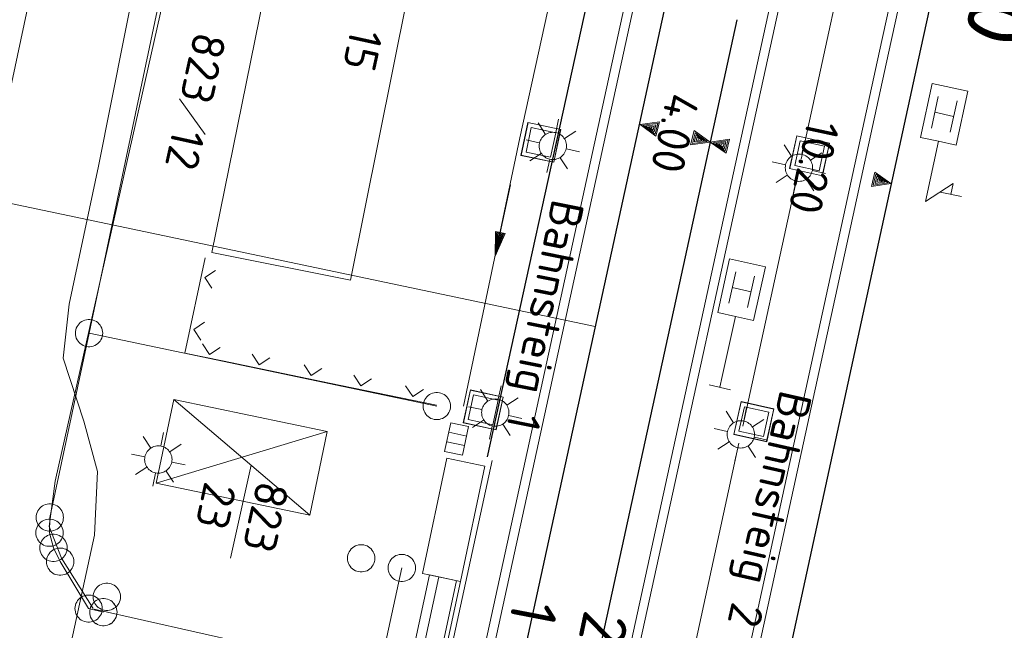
# Model space of a CAD drawing. Header units: metres. Extents: x 3425540 to 3446143, y 5432760 to 5444637.
# Tile 174 of 256: x 3435962 to 3436016, y 5440197 to 5440230. Entities that reach past the tile are written whole.
import ezdxf
from ezdxf.enums import TextEntityAlignment as Align

# ---------------------------------------------------------------- set-up
doc = ezdxf.new("R2010")
doc.units = ezdxf.units.M
for name, color, linetype, lineweight in [('B_Bestand', 9, 'Continuous', 18), ('B_Flurgrenzen', 9, 'Continuous', 18), ('B_Gleisachse', 9, 'Continuous', 25), ('B_Kilometrierung', 9, 'Continuous', 25)]:
    doc.layers.add(name, color=color, linetype=linetype, lineweight=lineweight)
doc.styles.get("Standard").update_dxf_attribs({"font": 'isocpeur.ttf'})

msp = doc.modelspace()

# ---------------------------------------------------------------- linework, layer by layer
at = {"layer": 'B_Bestand'}
for p, q in [((3435972.671, 5440217.522), (3435976.388, 5440235.836)), ((3435983.921, 5440234.171), (3435980.284, 5440215.997)), ((3436007.121, 5440232.432), (3436006.418, 5440229.198)), ((3435991.28, 5440231.654), (3435989.573, 5440223.808)), ((3435987.49, 5440195.191), (3435995.424, 5440231.626)), ((3435987.979, 5440195.085), (3435995.913, 5440231.52)), ((3435993.704, 5440213.464), (3435911.199, 5440230.832)), ((3436003.045, 5440229.943), (3435995.578, 5440195.74)), ((3436003.533, 5440229.837), (3435996.066, 5440195.633)), ((3436003.045, 5440229.944), (3436003.045, 5440229.943)), ((3436006.418, 5440229.198), (3436004.99, 5440222.639)), ((3436001.849, 5440194.431), (3436009.301, 5440228.559)), ((3436002.337, 5440194.324), (3436009.79, 5440228.452)), ((3436009.301, 5440228.559), (3436009.302, 5440228.56)), ((3436009.79, 5440228.452), (3436009.79, 5440228.453)), ((3436012.141, 5440224.348), (3436012.513, 5440226.072)), ((3436013.174, 5440224.125), (3436013.547, 5440225.849)), ((3436012.327, 5440225.21), (3436013.361, 5440224.987)), ((3435989.63, 5440222.847), (3435990.009, 5440224.651)), ((3435989.634, 5440222.846), (3435990.013, 5440224.65)), ((3435989.637, 5440222.846), (3435990.017, 5440224.649)), ((3435990.008, 5440224.643), (3435991.811, 5440224.263)), ((3435990.009, 5440224.651), (3435991.813, 5440224.271)), ((3435990.009, 5440224.647), (3435991.812, 5440224.267)), ((3435990.968, 5440224.001), (3435990.575, 5440224.633)), ((3435991.535, 5440224.106), (3435991.696, 5440224.832)), ((3435989.907, 5440223.028), (3435990.19, 5440224.373)), ((3435990.19, 5440224.373), (3435991.535, 5440224.09)), ((3435991.535, 5440224.09), (3435991.252, 5440222.745)), ((3435991.805, 5440224.273), (3435991.426, 5440222.469)), ((3435991.809, 5440224.272), (3435991.429, 5440222.468)), ((3435991.813, 5440224.271), (3435991.433, 5440222.468)), ((3435992.017, 5440223.769), (3435992.639, 5440224.176)), ((3435996.773, 5440224.383), (3435996.827, 5440224.369)), ((3435989.573, 5440223.808), (3435986.474, 5440209.093)), ((3435990.634, 5440223.531), (3435989.907, 5440223.691)), ((3435999.392, 5440223.728), (3435999.338, 5440223.742)), ((3436004.363, 5440222.121), (3436004.761, 5440223.92)), ((3436004.367, 5440222.12), (3436004.765, 5440223.919)), ((3436004.371, 5440222.119), (3436004.769, 5440223.918)), ((3436004.643, 5440222.299), (3436004.939, 5440223.641)), ((3436004.76, 5440223.912), (3436006.559, 5440223.514)), ((3436004.761, 5440223.92), (3436006.561, 5440223.522)), ((3436004.761, 5440223.916), (3436006.56, 5440223.518)), ((3436004.939, 5440223.641), (3436006.281, 5440223.344)), ((3436005.033, 5440222.912), (3436005.189, 5440223.639)), ((3435991.252, 5440222.745), (3435989.907, 5440223.028)), ((3435992.121, 5440223.202), (3435992.837, 5440223.044)), ((3436000.617, 5440223.435), (3436000.671, 5440223.423)), ((3436004.466, 5440222.804), (3436004.069, 5440223.433)), ((3436006.281, 5440223.344), (3436005.984, 5440222.002)), ((3436006.553, 5440223.523), (3436006.155, 5440221.724)), ((3436006.557, 5440223.523), (3436006.159, 5440221.723)), ((3436006.561, 5440223.522), (3436006.163, 5440221.722)), ((3435991.433, 5440222.468), (3435989.63, 5440222.847)), ((3435991.435, 5440222.475), (3435989.631, 5440222.855)), ((3435991.434, 5440222.472), (3435989.631, 5440222.851)), ((3435990.736, 5440222.952), (3435990.116, 5440222.556)), ((3435991.206, 5440222.618), (3435991.048, 5440221.903)), ((3435991.785, 5440222.72), (3435992.18, 5440222.1)), ((3436004.135, 5440222.331), (3436003.407, 5440222.487)), ((3436005.517, 5440222.578), (3436006.136, 5440222.989)), ((3436006.163, 5440221.722), (3436004.363, 5440222.121)), ((3436006.163, 5440221.726), (3436004.364, 5440222.124)), ((3436006.164, 5440221.73), (3436004.365, 5440222.128)), ((3436005.984, 5440222.002), (3436004.643, 5440222.299)), ((3436005.624, 5440222.012), (3436006.341, 5440221.858)), ((3436004.779, 5440221.675), (3436001.805, 5440207.991)), ((3436004.24, 5440221.753), (3436003.623, 5440221.354)), ((3436004.713, 5440221.422), (3436004.559, 5440220.706)), ((3436005.291, 5440221.527), (3436005.69, 5440220.91)), ((3436009.305, 5440221.452), (3436009.251, 5440221.464)), ((3436013.341, 5440221.295), (3436011.811, 5440220.32)), ((3436013.214, 5440220.709), (3436013.341, 5440221.296)), ((3436012.628, 5440220.836), (3436013.801, 5440220.582)), ((3435971.199, 5440211.99), (3435972.311, 5440217.229)), ((3435980.284, 5440215.997), (3435972.671, 5440217.522)), ((3435972.879, 5440216.533), (3435972.286, 5440216.148)), ((3435972.286, 5440216.148), (3435972.671, 5440215.555)), ((3436001.024, 5440214.732), (3436001.407, 5440216.454)), ((3436002.057, 5440214.502), (3436002.439, 5440216.224)), ((3436001.216, 5440215.593), (3436002.248, 5440215.363)), ((3435972.275, 5440213.686), (3435971.682, 5440213.3)), ((3435971.682, 5440213.3), (3435972.067, 5440212.708)), ((3435972.159, 5440212.506), (3435972.547, 5440211.915)), ((3435972.547, 5440211.915), (3435973.138, 5440212.304)), ((3435973.255, 5440211.565), (3435971.199, 5440211.99)), ((3435974.881, 5440211.943), (3435975.27, 5440211.352)), ((3435975.27, 5440211.352), (3435975.861, 5440211.741)), ((3435979.13, 5440210.349), (3435973.255, 5440211.565)), ((3435977.732, 5440211.354), (3435978.12, 5440210.763)), ((3435978.12, 5440210.763), (3435978.711, 5440211.151)), ((3435980.454, 5440210.79), (3435980.843, 5440210.199)), ((3435980.843, 5440210.199), (3435981.434, 5440210.588)), ((3436000.542, 5440210.12), (3436000.672, 5440210.706)), ((3435985.006, 5440209.134), (3435979.13, 5440210.349)), ((3435983.305, 5440210.201), (3435983.693, 5440209.61)), ((3435988.378, 5440209.474), (3435988.536, 5440210.201)), ((3435999.956, 5440210.25), (3436001.127, 5440209.99)), ((3435983.693, 5440209.61), (3435984.284, 5440209.998)), ((3435986.462, 5440208.177), (3435986.854, 5440209.978)), ((3435986.466, 5440208.176), (3435986.858, 5440209.977)), ((3435986.469, 5440208.175), (3435986.862, 5440209.976)), ((3435986.74, 5440208.356), (3435987.033, 5440209.699)), ((3435986.852, 5440209.97), (3435988.653, 5440209.578)), ((3435986.853, 5440209.974), (3435988.654, 5440209.582)), ((3435986.854, 5440209.978), (3435988.655, 5440209.586)), ((3435987.033, 5440209.699), (3435988.376, 5440209.406)), ((3435987.811, 5440209.368), (3435987.416, 5440209.998)), ((3435988.647, 5440209.587), (3435988.255, 5440207.787)), ((3435988.651, 5440209.586), (3435988.259, 5440207.786)), ((3435988.655, 5440209.586), (3435988.262, 5440207.785)), ((3435988.861, 5440209.139), (3435989.482, 5440209.549)), ((3435969.627, 5440204.854), (3435970.584, 5440209.455)), ((3435970.584, 5440209.455), (3435979.004, 5440207.703)), ((3435970.584, 5440209.455), (3435978.047, 5440203.102)), ((3435987.479, 5440208.896), (3435986.751, 5440209.054)), ((3435988.376, 5440209.406), (3435988.083, 5440208.064)), ((3436001.307, 5440207.533), (3436001.703, 5440209.333)), ((3436001.311, 5440207.532), (3436001.707, 5440209.332)), ((3436001.314, 5440207.532), (3436001.711, 5440209.331)), ((3436001.586, 5440207.712), (3436001.882, 5440209.054)), ((3436001.702, 5440209.325), (3436003.501, 5440208.929)), ((3436001.703, 5440209.333), (3436003.503, 5440208.936)), ((3436001.703, 5440209.329), (3436003.502, 5440208.933)), ((3436001.848, 5440208.279), (3436002.009, 5440209.005)), ((3436001.882, 5440209.054), (3436003.224, 5440208.758)), ((3435988.967, 5440208.573), (3435989.683, 5440208.417)), ((3436001.281, 5440208.174), (3436000.888, 5440208.806)), ((3436003.224, 5440208.758), (3436002.928, 5440207.416)), ((3436003.495, 5440208.938), (3436003.099, 5440207.138)), ((3436003.499, 5440208.937), (3436003.103, 5440207.138)), ((3436003.503, 5440208.936), (3436003.107, 5440207.137)), ((3435988.262, 5440207.785), (3435986.462, 5440208.177)), ((3435988.264, 5440207.793), (3435986.463, 5440208.185)), ((3435988.263, 5440207.789), (3435986.463, 5440208.181)), ((3435988.083, 5440208.064), (3435986.74, 5440208.356)), ((3435987.583, 5440208.317), (3435986.964, 5440207.92)), ((3435988.054, 5440207.986), (3435987.899, 5440207.27)), ((3435988.633, 5440208.089), (3435989.03, 5440207.471)), ((3436002.33, 5440207.942), (3436002.952, 5440208.349)), ((3435969.32, 5440206.788), (3435968.916, 5440207.412)), ((3435979.004, 5440207.703), (3435969.627, 5440204.854)), ((3435969.885, 5440206.903), (3435970.032, 5440207.632)), ((3435979.004, 5440207.703), (3435978.047, 5440203.102)), ((3435986.652, 5440207.445), (3435985.666, 5440207.653)), ((3436000.947, 5440207.704), (3436000.22, 5440207.864)), ((3436003.107, 5440207.137), (3436001.307, 5440207.533)), ((3436003.107, 5440207.141), (3436001.308, 5440207.537)), ((3436003.108, 5440207.144), (3436001.309, 5440207.541)), ((3436002.928, 5440207.416), (3436001.586, 5440207.712)), ((3436002.434, 5440207.375), (3436003.15, 5440207.217)), ((3435970.373, 5440206.575), (3435970.988, 5440206.994)), ((3435986.541, 5440206.921), (3435985.555, 5440207.129)), ((3436001.584, 5440207.048), (3435999.025, 5440195.322)), ((3436001.049, 5440207.125), (3436000.429, 5440206.729)), ((3436002.098, 5440206.893), (3436002.493, 5440206.273)), ((3435968.995, 5440206.311), (3435968.265, 5440206.459)), ((3436001.519, 5440206.791), (3436001.361, 5440206.076)), ((3435969.107, 5440205.734), (3435968.495, 5440205.328)), ((3435970.488, 5440206.01), (3435971.206, 5440205.865)), ((3435988.05, 5440206.101), (3435972.402, 5440134.327)), ((3435985.565, 5440206.239), (3435984.227, 5440199.911)), ((3435987.654, 5440205.797), (3435985.565, 5440206.239)), ((3435986.316, 5440199.469), (3435987.654, 5440205.797)), ((3435969.584, 5440205.41), (3435969.439, 5440204.692)), ((3435970.161, 5440205.522), (3435970.567, 5440204.91)), ((3435978.047, 5440203.102), (3435969.627, 5440204.854)), ((3435984.227, 5440199.911), (3435986.316, 5440199.469)), ((3435985.124, 5440199.725), (3435984.246, 5440195.638)), ((3435986.102, 5440199.515), (3435985.224, 5440195.428))]:
    msp.add_line(p, q, dxfattribs=at)
for points in [[(3436009.79, 5440228.453), (3436011.939, 5440238.293), (3436021.892, 5440283.971), (3436015.142, 5440285.439), (3436005.191, 5440239.779), (3436003.045, 5440229.944)], [(3436009.302, 5440228.56), (3436011.45, 5440238.4), (3436021.297, 5440283.589), (3436015.524, 5440284.844), (3436005.68, 5440239.672), (3436003.534, 5440229.837)], [(3435963.985, 5440237.644), (3435957.294, 5440206.206), (3435956.128, 5440200.682)], [(3435969.298, 5440236.513), (3435966.452, 5440222.249), (3435964.843, 5440214.689), (3435964.518, 5440211.723), (3435965.662, 5440208.26), (3435966.401, 5440205.504), (3435966.232, 5440202.002), (3435964.503, 5440194.011), (3435965.929, 5440193.273), (3435965.603, 5440191.259), (3435956.688, 5440150.875)], [(3436011.811, 5440220.321), (3436012.524, 5440223.621), (3436013.509, 5440223.408), (3436014.149, 5440226.363), (3436012.178, 5440226.789), (3436011.539, 5440223.834), (3436012.524, 5440223.621)], [(3435997.23, 5440224.683), (3435996.162, 5440224.536), (3435997.035, 5440223.903), (3435997.23, 5440224.683)], [(3435991.214, 5440222.632), (3435991.292, 5440222.619), (3435991.37, 5440222.614), (3435991.449, 5440222.617), (3435991.526, 5440222.629), (3435991.602, 5440222.649), (3435991.676, 5440222.676), (3435991.746, 5440222.711), (3435991.812, 5440222.754), (3435991.874, 5440222.802), (3435991.93, 5440222.858), (3435991.98, 5440222.918), (3435992.023, 5440222.984), (3435992.059, 5440223.053), (3435992.088, 5440223.126), (3435992.109, 5440223.202), (3435992.122, 5440223.279), (3435992.126, 5440223.358), (3435992.123, 5440223.436), (3435992.111, 5440223.514), (3435992.092, 5440223.59), (3435992.064, 5440223.664), (3435992.029, 5440223.734), (3435991.987, 5440223.8), (3435991.938, 5440223.861), (3435991.883, 5440223.917), (3435991.822, 5440223.967), (3435991.757, 5440224.011), (3435991.687, 5440224.047), (3435991.614, 5440224.075), (3435991.538, 5440224.096), (3435991.461, 5440224.109), (3435991.382, 5440224.114), (3435991.304, 5440224.111), (3435991.226, 5440224.099), (3435991.15, 5440224.079), (3435991.077, 5440224.052), (3435991.007, 5440224.017), (3435990.94, 5440223.975), (3435990.879, 5440223.925), (3435990.823, 5440223.87), (3435990.773, 5440223.81), (3435990.73, 5440223.744), (3435990.694, 5440223.675), (3435990.665, 5440223.602), (3435990.644, 5440223.526), (3435990.631, 5440223.448), (3435990.626, 5440223.37), (3435990.63, 5440223.292), (3435990.641, 5440223.214), (3435990.661, 5440223.138), (3435990.689, 5440223.064), (3435990.724, 5440222.994), (3435990.766, 5440222.928), (3435990.815, 5440222.867), (3435990.87, 5440222.811), (3435990.931, 5440222.761), (3435990.996, 5440222.717), (3435991.066, 5440222.681), (3435991.139, 5440222.653), (3435991.214, 5440222.632)], [(3435997.129, 5440224.606), (3435996.315, 5440224.497), (3435996.982, 5440224.018), (3435997.129, 5440224.606)], [(3435997.029, 5440224.53), (3435996.468, 5440224.459), (3435996.93, 5440224.133), (3435997.029, 5440224.53)], [(3435996.929, 5440224.453), (3435996.62, 5440224.421), (3435996.877, 5440224.247), (3435996.929, 5440224.453)], [(3435998.935, 5440223.428), (3436000.003, 5440223.575), (3435999.13, 5440224.208), (3435998.935, 5440223.428)], [(3435999.036, 5440223.505), (3435999.85, 5440223.614), (3435999.183, 5440224.093), (3435999.036, 5440223.505)], [(3435999.136, 5440223.581), (3435999.697, 5440223.652), (3435999.235, 5440223.978), (3435999.136, 5440223.581)], [(3435999.236, 5440223.658), (3435999.545, 5440223.69), (3435999.288, 5440223.864), (3435999.236, 5440223.658)], [(3436001.068, 5440223.744), (3436000.003, 5440223.575), (3436000.889, 5440222.961), (3436001.068, 5440223.744)], [(3436000.969, 5440223.666), (3436000.157, 5440223.54), (3436000.834, 5440223.074), (3436000.969, 5440223.666)], [(3436000.87, 5440223.587), (3436000.31, 5440223.505), (3436000.779, 5440223.188), (3436000.87, 5440223.587)], [(3436000.772, 5440223.509), (3436000.464, 5440223.47), (3436000.724, 5440223.301), (3436000.772, 5440223.509)], [(3436004.721, 5440221.436), (3436004.799, 5440221.423), (3436004.877, 5440221.419), (3436004.955, 5440221.423), (3436005.033, 5440221.435), (3436005.109, 5440221.456), (3436005.182, 5440221.483), (3436005.252, 5440221.519), (3436005.318, 5440221.562), (3436005.379, 5440221.611), (3436005.435, 5440221.666), (3436005.484, 5440221.727), (3436005.527, 5440221.793), (3436005.563, 5440221.863), (3436005.591, 5440221.936), (3436005.612, 5440222.012), (3436005.624, 5440222.089), (3436005.628, 5440222.168), (3436005.625, 5440222.246), (3436005.612, 5440222.324), (3436005.592, 5440222.4), (3436005.564, 5440222.473), (3436005.529, 5440222.543), (3436005.486, 5440222.609), (3436005.437, 5440222.67), (3436005.381, 5440222.726), (3436005.32, 5440222.775), (3436005.255, 5440222.818), (3436005.185, 5440222.854), (3436005.112, 5440222.882), (3436005.036, 5440222.902), (3436004.958, 5440222.915), (3436004.88, 5440222.919), (3436004.801, 5440222.915), (3436004.724, 5440222.903), (3436004.648, 5440222.883), (3436004.575, 5440222.855), (3436004.505, 5440222.819), (3436004.439, 5440222.777), (3436004.378, 5440222.728), (3436004.322, 5440222.672), (3436004.273, 5440222.611), (3436004.23, 5440222.545), (3436004.194, 5440222.476), (3436004.166, 5440222.402), (3436004.145, 5440222.326), (3436004.133, 5440222.249), (3436004.129, 5440222.17), (3436004.132, 5440222.092), (3436004.145, 5440222.015), (3436004.165, 5440221.939), (3436004.193, 5440221.865), (3436004.228, 5440221.796), (3436004.271, 5440221.729), (3436004.32, 5440221.668), (3436004.376, 5440221.613), (3436004.436, 5440221.563), (3436004.502, 5440221.52), (3436004.572, 5440221.485), (3436004.645, 5440221.456), (3436004.721, 5440221.436)], [(3436008.854, 5440221.143), (3436009.919, 5440221.312), (3436009.033, 5440221.926), (3436008.854, 5440221.143)], [(3436008.953, 5440221.221), (3436009.765, 5440221.347), (3436009.088, 5440221.813), (3436008.953, 5440221.221)], [(3436009.052, 5440221.3), (3436009.612, 5440221.382), (3436009.143, 5440221.699), (3436009.052, 5440221.3)], [(3436009.15, 5440221.378), (3436009.458, 5440221.417), (3436009.198, 5440221.586), (3436009.15, 5440221.378)], [(3436000.672, 5440210.706), (3436001.404, 5440214.002), (3436002.388, 5440213.784), (3436003.044, 5440216.735), (3436001.076, 5440217.172), (3436000.42, 5440214.221), (3436001.404, 5440214.002)], [(3435988.062, 5440207.999), (3435988.14, 5440207.986), (3435988.218, 5440207.982), (3435988.297, 5440207.986), (3435988.374, 5440207.998), (3435988.45, 5440208.018), (3435988.524, 5440208.045), (3435988.594, 5440208.081), (3435988.66, 5440208.123), (3435988.721, 5440208.172), (3435988.777, 5440208.228), (3435988.826, 5440208.288), (3435988.87, 5440208.354), (3435988.905, 5440208.424), (3435988.934, 5440208.497), (3435988.955, 5440208.573), (3435988.967, 5440208.65), (3435988.972, 5440208.729), (3435988.968, 5440208.807), (3435988.956, 5440208.885), (3435988.936, 5440208.961), (3435988.908, 5440209.034), (3435988.873, 5440209.104), (3435988.83, 5440209.17), (3435988.781, 5440209.231), (3435988.726, 5440209.287), (3435988.665, 5440209.337), (3435988.6, 5440209.38), (3435988.53, 5440209.416), (3435988.457, 5440209.444), (3435988.381, 5440209.465), (3435988.304, 5440209.478), (3435988.225, 5440209.482), (3435988.147, 5440209.478), (3435988.069, 5440209.466), (3435987.993, 5440209.447), (3435987.92, 5440209.419), (3435987.85, 5440209.383), (3435987.784, 5440209.341), (3435987.722, 5440209.292), (3435987.666, 5440209.236), (3435987.617, 5440209.176), (3435987.574, 5440209.11), (3435987.538, 5440209.04), (3435987.509, 5440208.967), (3435987.489, 5440208.891), (3435987.476, 5440208.814), (3435987.472, 5440208.735), (3435987.475, 5440208.657), (3435987.487, 5440208.579), (3435987.507, 5440208.504), (3435987.535, 5440208.43), (3435987.57, 5440208.36), (3435987.613, 5440208.294), (3435987.662, 5440208.233), (3435987.717, 5440208.177), (3435987.778, 5440208.127), (3435987.844, 5440208.084), (3435987.913, 5440208.048), (3435987.987, 5440208.02), (3435988.062, 5440207.999)], [(3435986.761, 5440207.963), (3435986.431, 5440206.397), (3435985.444, 5440206.605), (3435985.775, 5440208.171), (3435986.761, 5440207.963)], [(3436001.527, 5440206.805), (3436001.605, 5440206.792), (3436001.683, 5440206.787), (3436001.762, 5440206.79), (3436001.839, 5440206.802), (3436001.915, 5440206.822), (3436001.989, 5440206.849), (3436002.059, 5440206.884), (3436002.125, 5440206.927), (3436002.187, 5440206.975), (3436002.243, 5440207.031), (3436002.293, 5440207.091), (3436002.336, 5440207.157), (3436002.372, 5440207.226), (3436002.401, 5440207.299), (3436002.422, 5440207.375), (3436002.435, 5440207.452), (3436002.439, 5440207.531), (3436002.436, 5440207.609), (3436002.424, 5440207.687), (3436002.405, 5440207.763), (3436002.377, 5440207.837), (3436002.342, 5440207.907), (3436002.3, 5440207.973), (3436002.251, 5440208.034), (3436002.196, 5440208.09), (3436002.135, 5440208.14), (3436002.07, 5440208.184), (3436002, 5440208.22), (3436001.927, 5440208.248), (3436001.851, 5440208.269), (3436001.774, 5440208.282), (3436001.695, 5440208.287), (3436001.617, 5440208.284), (3436001.539, 5440208.272), (3436001.463, 5440208.252), (3436001.39, 5440208.225), (3436001.32, 5440208.19), (3436001.253, 5440208.148), (3436001.192, 5440208.098), (3436001.136, 5440208.043), (3436001.086, 5440207.983), (3436001.043, 5440207.917), (3436001.007, 5440207.848), (3436000.978, 5440207.775), (3436000.957, 5440207.699), (3436000.944, 5440207.621), (3436000.939, 5440207.543), (3436000.943, 5440207.465), (3436000.954, 5440207.387), (3436000.974, 5440207.311), (3436001.002, 5440207.237), (3436001.037, 5440207.167), (3436001.079, 5440207.101), (3436001.128, 5440207.04), (3436001.183, 5440206.984), (3436001.244, 5440206.934), (3436001.309, 5440206.89), (3436001.379, 5440206.854), (3436001.452, 5440206.826), (3436001.527, 5440206.805)], [(3435969.592, 5440205.423), (3435969.669, 5440205.412), (3435969.748, 5440205.409), (3435969.826, 5440205.413), (3435969.904, 5440205.426), (3435969.979, 5440205.448), (3435970.052, 5440205.476), (3435970.122, 5440205.513), (3435970.187, 5440205.556), (3435970.248, 5440205.606), (3435970.303, 5440205.662), (3435970.351, 5440205.724), (3435970.394, 5440205.79), (3435970.428, 5440205.86), (3435970.456, 5440205.934), (3435970.475, 5440206.01), (3435970.487, 5440206.088), (3435970.49, 5440206.166), (3435970.485, 5440206.245), (3435970.472, 5440206.322), (3435970.451, 5440206.397), (3435970.422, 5440206.471), (3435970.386, 5440206.54), (3435970.342, 5440206.606), (3435970.292, 5440206.666), (3435970.236, 5440206.721), (3435970.175, 5440206.77), (3435970.109, 5440206.812), (3435970.038, 5440206.847), (3435969.965, 5440206.874), (3435969.889, 5440206.894), (3435969.811, 5440206.905), (3435969.732, 5440206.908), (3435969.654, 5440206.904), (3435969.577, 5440206.89), (3435969.501, 5440206.869), (3435969.428, 5440206.84), (3435969.359, 5440206.804), (3435969.293, 5440206.761), (3435969.233, 5440206.711), (3435969.178, 5440206.655), (3435969.129, 5440206.593), (3435969.087, 5440206.527), (3435969.052, 5440206.456), (3435969.024, 5440206.383), (3435969.005, 5440206.307), (3435968.993, 5440206.229), (3435968.99, 5440206.151), (3435968.995, 5440206.072), (3435969.008, 5440205.995), (3435969.029, 5440205.919), (3435969.058, 5440205.846), (3435969.095, 5440205.777), (3435969.138, 5440205.711), (3435969.188, 5440205.651), (3435969.244, 5440205.596), (3435969.306, 5440205.547), (3435969.372, 5440205.505), (3435969.442, 5440205.47), (3435969.516, 5440205.443), (3435969.592, 5440205.423)], [(3435984.609, 5440199.836), (3435983.731, 5440195.749), (3435985.438, 5440195.382)], [(3435985.438, 5440195.382), (3435986.316, 5440199.469), (3435984.609, 5440199.836)]]:
    msp.add_lwpolyline(points, dxfattribs=at)
at = {"layer": 'B_Flurgrenzen'}
for p, q in [((3435965.939, 5440213.094), (3435970.985, 5440237.031)), ((3435970.897, 5440225.949), (3435972.31, 5440223.997)), ((3435963.785, 5440202.976), (3435965.939, 5440213.094)), ((3435965.939, 5440213.094), (3435985.012, 5440209.09)), ((3435974.827, 5440205.85), (3435973.703, 5440200.752)), ((3435963.769, 5440202.139), (3435963.785, 5440202.976)), ((3435963.988, 5440201.31), (3435963.769, 5440202.139)), ((3435964.352, 5440200.553), (3435963.988, 5440201.31)), ((3435965.917, 5440197.976), (3435964.352, 5440200.553)), ((3435968.82, 5440134.403), (3435983.093, 5440200.207)), ((3435966.725, 5440197.782), (3435965.917, 5440197.976))]:
    msp.add_line(p, q, dxfattribs=at)
for points in [[(3435971.041, 5440235.978), (3435964.089, 5440204.97), (3435963.755, 5440202.488), (3435964.434, 5440200.752), (3435966.168, 5440197.976)], [(3435989.058, 5440221.225), (3435988.223, 5440217.313), (3435988.24, 5440218.678), (3435988.764, 5440218.566), (3435988.223, 5440217.313)], [(3435988.292, 5440218.618), (3435988.272, 5440217.544), (3435988.693, 5440218.533), (3435988.292, 5440218.618)], [(3435988.329, 5440218.562), (3435988.312, 5440217.729), (3435988.637, 5440218.497), (3435988.329, 5440218.562)], [(3435988.365, 5440218.506), (3435988.354, 5440217.929), (3435988.58, 5440218.46), (3435988.365, 5440218.506)], [(3435988.401, 5440218.45), (3435988.394, 5440218.114), (3435988.524, 5440218.424), (3435988.401, 5440218.45)], [(3435966.689, 5440213.094), (3435966.683, 5440213.188), (3435966.665, 5440213.277), (3435966.636, 5440213.372), (3435966.595, 5440213.454), (3435966.541, 5440213.531), (3435966.482, 5440213.608), (3435966.417, 5440213.673), (3435966.341, 5440213.726), (3435966.258, 5440213.773), (3435966.169, 5440213.803), (3435966.081, 5440213.826), (3435965.986, 5440213.838), (3435965.892, 5440213.838), (3435965.797, 5440213.826), (3435965.709, 5440213.803), (3435965.62, 5440213.773), (3435965.537, 5440213.726), (3435965.461, 5440213.673), (3435965.396, 5440213.608), (3435965.337, 5440213.531), (3435965.283, 5440213.454), (3435965.242, 5440213.372), (3435965.213, 5440213.277), (3435965.195, 5440213.188), (3435965.189, 5440213.094), (3435965.195, 5440213), (3435965.213, 5440212.911), (3435965.242, 5440212.816), (3435965.283, 5440212.734), (3435965.337, 5440212.657), (3435965.396, 5440212.58), (3435965.461, 5440212.515), (3435965.537, 5440212.462), (3435965.62, 5440212.415), (3435965.709, 5440212.385), (3435965.797, 5440212.362), (3435965.892, 5440212.35), (3435965.986, 5440212.35), (3435966.081, 5440212.362), (3435966.169, 5440212.385), (3435966.258, 5440212.415), (3435966.341, 5440212.462), (3435966.417, 5440212.515), (3435966.482, 5440212.58), (3435966.541, 5440212.657), (3435966.595, 5440212.734), (3435966.636, 5440212.816), (3435966.665, 5440212.911), (3435966.683, 5440213), (3435966.689, 5440213.094)], [(3435985.762, 5440209.09), (3435985.756, 5440209.184), (3435985.738, 5440209.273), (3435985.709, 5440209.368), (3435985.668, 5440209.45), (3435985.614, 5440209.527), (3435985.555, 5440209.604), (3435985.49, 5440209.669), (3435985.414, 5440209.722), (3435985.331, 5440209.769), (3435985.242, 5440209.799), (3435985.154, 5440209.822), (3435985.059, 5440209.834), (3435984.965, 5440209.834), (3435984.87, 5440209.822), (3435984.782, 5440209.799), (3435984.693, 5440209.769), (3435984.61, 5440209.722), (3435984.534, 5440209.669), (3435984.469, 5440209.604), (3435984.41, 5440209.527), (3435984.356, 5440209.45), (3435984.315, 5440209.368), (3435984.286, 5440209.273), (3435984.268, 5440209.184), (3435984.262, 5440209.09), (3435984.268, 5440208.996), (3435984.286, 5440208.907), (3435984.315, 5440208.812), (3435984.356, 5440208.73), (3435984.41, 5440208.653), (3435984.469, 5440208.576), (3435984.534, 5440208.511), (3435984.61, 5440208.458), (3435984.693, 5440208.411), (3435984.782, 5440208.381), (3435984.87, 5440208.358), (3435984.965, 5440208.346), (3435985.059, 5440208.346), (3435985.154, 5440208.358), (3435985.242, 5440208.381), (3435985.331, 5440208.411), (3435985.414, 5440208.458), (3435985.49, 5440208.511), (3435985.555, 5440208.576), (3435985.614, 5440208.653), (3435985.668, 5440208.73), (3435985.709, 5440208.812), (3435985.738, 5440208.907), (3435985.756, 5440208.996), (3435985.762, 5440209.09)], [(3435964.535, 5440202.976), (3435964.529, 5440203.07), (3435964.511, 5440203.159), (3435964.482, 5440203.254), (3435964.441, 5440203.336), (3435964.387, 5440203.413), (3435964.328, 5440203.49), (3435964.263, 5440203.555), (3435964.187, 5440203.608), (3435964.104, 5440203.655), (3435964.015, 5440203.685), (3435963.927, 5440203.708), (3435963.832, 5440203.72), (3435963.738, 5440203.72), (3435963.643, 5440203.708), (3435963.555, 5440203.685), (3435963.466, 5440203.655), (3435963.383, 5440203.608), (3435963.307, 5440203.555), (3435963.242, 5440203.49), (3435963.183, 5440203.413), (3435963.129, 5440203.336), (3435963.088, 5440203.254), (3435963.059, 5440203.159), (3435963.041, 5440203.07), (3435963.035, 5440202.976), (3435963.041, 5440202.882), (3435963.059, 5440202.793), (3435963.088, 5440202.698), (3435963.129, 5440202.616), (3435963.183, 5440202.539), (3435963.242, 5440202.462), (3435963.307, 5440202.397), (3435963.383, 5440202.344), (3435963.466, 5440202.297), (3435963.555, 5440202.267), (3435963.643, 5440202.244), (3435963.738, 5440202.232), (3435963.832, 5440202.232), (3435963.927, 5440202.244), (3435964.015, 5440202.267), (3435964.104, 5440202.297), (3435964.187, 5440202.344), (3435964.263, 5440202.397), (3435964.328, 5440202.462), (3435964.387, 5440202.539), (3435964.441, 5440202.616), (3435964.482, 5440202.698), (3435964.511, 5440202.793), (3435964.529, 5440202.882), (3435964.535, 5440202.976)], [(3435964.519, 5440202.139), (3435964.513, 5440202.233), (3435964.495, 5440202.322), (3435964.466, 5440202.417), (3435964.425, 5440202.499), (3435964.371, 5440202.576), (3435964.312, 5440202.653), (3435964.247, 5440202.718), (3435964.171, 5440202.771), (3435964.088, 5440202.818), (3435963.999, 5440202.848), (3435963.911, 5440202.871), (3435963.816, 5440202.883), (3435963.722, 5440202.883), (3435963.627, 5440202.871), (3435963.539, 5440202.848), (3435963.45, 5440202.818), (3435963.367, 5440202.771), (3435963.291, 5440202.718), (3435963.226, 5440202.653), (3435963.167, 5440202.576), (3435963.113, 5440202.499), (3435963.072, 5440202.417), (3435963.043, 5440202.322), (3435963.025, 5440202.233), (3435963.019, 5440202.139), (3435963.025, 5440202.045), (3435963.043, 5440201.956), (3435963.072, 5440201.861), (3435963.113, 5440201.779), (3435963.167, 5440201.702), (3435963.226, 5440201.625), (3435963.291, 5440201.56), (3435963.367, 5440201.507), (3435963.45, 5440201.46), (3435963.539, 5440201.43), (3435963.627, 5440201.407), (3435963.722, 5440201.395), (3435963.816, 5440201.395), (3435963.911, 5440201.407), (3435963.999, 5440201.43), (3435964.088, 5440201.46), (3435964.171, 5440201.507), (3435964.247, 5440201.56), (3435964.312, 5440201.625), (3435964.371, 5440201.702), (3435964.425, 5440201.779), (3435964.466, 5440201.861), (3435964.495, 5440201.956), (3435964.513, 5440202.045), (3435964.519, 5440202.139)], [(3435964.738, 5440201.31), (3435964.732, 5440201.404), (3435964.714, 5440201.493), (3435964.685, 5440201.588), (3435964.644, 5440201.67), (3435964.59, 5440201.747), (3435964.531, 5440201.824), (3435964.466, 5440201.889), (3435964.39, 5440201.942), (3435964.307, 5440201.989), (3435964.218, 5440202.019), (3435964.13, 5440202.042), (3435964.035, 5440202.054), (3435963.941, 5440202.054), (3435963.846, 5440202.042), (3435963.758, 5440202.019), (3435963.669, 5440201.989), (3435963.586, 5440201.942), (3435963.51, 5440201.889), (3435963.445, 5440201.824), (3435963.386, 5440201.747), (3435963.332, 5440201.67), (3435963.291, 5440201.588), (3435963.262, 5440201.493), (3435963.244, 5440201.404), (3435963.238, 5440201.31), (3435963.244, 5440201.216), (3435963.262, 5440201.127), (3435963.291, 5440201.032), (3435963.332, 5440200.95), (3435963.386, 5440200.873), (3435963.445, 5440200.796), (3435963.51, 5440200.731), (3435963.586, 5440200.678), (3435963.669, 5440200.631), (3435963.758, 5440200.601), (3435963.846, 5440200.578), (3435963.941, 5440200.566), (3435964.035, 5440200.566), (3435964.13, 5440200.578), (3435964.218, 5440200.601), (3435964.307, 5440200.631), (3435964.39, 5440200.678), (3435964.466, 5440200.731), (3435964.531, 5440200.796), (3435964.59, 5440200.873), (3435964.644, 5440200.95), (3435964.685, 5440201.032), (3435964.714, 5440201.127), (3435964.732, 5440201.216), (3435964.738, 5440201.31)], [(3435981.616, 5440200.736), (3435981.61, 5440200.83), (3435981.592, 5440200.919), (3435981.563, 5440201.014), (3435981.522, 5440201.096), (3435981.468, 5440201.173), (3435981.409, 5440201.25), (3435981.344, 5440201.315), (3435981.268, 5440201.368), (3435981.185, 5440201.415), (3435981.096, 5440201.445), (3435981.008, 5440201.468), (3435980.913, 5440201.48), (3435980.819, 5440201.48), (3435980.724, 5440201.468), (3435980.636, 5440201.445), (3435980.547, 5440201.415), (3435980.464, 5440201.368), (3435980.388, 5440201.315), (3435980.323, 5440201.25), (3435980.264, 5440201.173), (3435980.21, 5440201.096), (3435980.169, 5440201.014), (3435980.14, 5440200.919), (3435980.122, 5440200.83), (3435980.116, 5440200.736), (3435980.122, 5440200.642), (3435980.14, 5440200.553), (3435980.169, 5440200.458), (3435980.21, 5440200.376), (3435980.264, 5440200.299), (3435980.323, 5440200.222), (3435980.388, 5440200.157), (3435980.464, 5440200.104), (3435980.547, 5440200.057), (3435980.636, 5440200.027), (3435980.724, 5440200.004), (3435980.819, 5440199.992), (3435980.913, 5440199.992), (3435981.008, 5440200.004), (3435981.096, 5440200.027), (3435981.185, 5440200.057), (3435981.268, 5440200.104), (3435981.344, 5440200.157), (3435981.409, 5440200.222), (3435981.468, 5440200.299), (3435981.522, 5440200.376), (3435981.563, 5440200.458), (3435981.592, 5440200.553), (3435981.61, 5440200.642), (3435981.616, 5440200.736)], [(3435965.102, 5440200.553), (3435965.096, 5440200.647), (3435965.078, 5440200.736), (3435965.049, 5440200.831), (3435965.008, 5440200.913), (3435964.954, 5440200.99), (3435964.895, 5440201.067), (3435964.83, 5440201.132), (3435964.754, 5440201.185), (3435964.671, 5440201.232), (3435964.582, 5440201.262), (3435964.494, 5440201.285), (3435964.399, 5440201.297), (3435964.305, 5440201.297), (3435964.21, 5440201.285), (3435964.122, 5440201.262), (3435964.033, 5440201.232), (3435963.95, 5440201.185), (3435963.874, 5440201.132), (3435963.809, 5440201.067), (3435963.75, 5440200.99), (3435963.696, 5440200.913), (3435963.655, 5440200.831), (3435963.626, 5440200.736), (3435963.608, 5440200.647), (3435963.602, 5440200.553), (3435963.608, 5440200.459), (3435963.626, 5440200.37), (3435963.655, 5440200.275), (3435963.696, 5440200.193), (3435963.75, 5440200.116), (3435963.809, 5440200.039), (3435963.874, 5440199.974), (3435963.95, 5440199.921), (3435964.033, 5440199.874), (3435964.122, 5440199.844), (3435964.21, 5440199.821), (3435964.305, 5440199.809), (3435964.399, 5440199.809), (3435964.494, 5440199.821), (3435964.582, 5440199.844), (3435964.671, 5440199.874), (3435964.754, 5440199.921), (3435964.83, 5440199.974), (3435964.895, 5440200.039), (3435964.954, 5440200.116), (3435965.008, 5440200.193), (3435965.049, 5440200.275), (3435965.078, 5440200.37), (3435965.096, 5440200.459), (3435965.102, 5440200.553)], [(3435983.843, 5440200.207), (3435983.837, 5440200.301), (3435983.819, 5440200.39), (3435983.79, 5440200.485), (3435983.749, 5440200.567), (3435983.695, 5440200.644), (3435983.636, 5440200.721), (3435983.571, 5440200.786), (3435983.495, 5440200.839), (3435983.412, 5440200.886), (3435983.323, 5440200.916), (3435983.235, 5440200.939), (3435983.14, 5440200.951), (3435983.046, 5440200.951), (3435982.951, 5440200.939), (3435982.863, 5440200.916), (3435982.774, 5440200.886), (3435982.691, 5440200.839), (3435982.615, 5440200.786), (3435982.55, 5440200.721), (3435982.491, 5440200.644), (3435982.437, 5440200.567), (3435982.396, 5440200.485), (3435982.367, 5440200.39), (3435982.349, 5440200.301), (3435982.343, 5440200.207), (3435982.349, 5440200.113), (3435982.367, 5440200.024), (3435982.396, 5440199.929), (3435982.437, 5440199.847), (3435982.491, 5440199.77), (3435982.55, 5440199.693), (3435982.615, 5440199.628), (3435982.691, 5440199.575), (3435982.774, 5440199.528), (3435982.863, 5440199.498), (3435982.951, 5440199.475), (3435983.046, 5440199.463), (3435983.14, 5440199.463), (3435983.235, 5440199.475), (3435983.323, 5440199.498), (3435983.412, 5440199.528), (3435983.495, 5440199.575), (3435983.571, 5440199.628), (3435983.636, 5440199.693), (3435983.695, 5440199.77), (3435983.749, 5440199.847), (3435983.79, 5440199.929), (3435983.819, 5440200.024), (3435983.837, 5440200.113), (3435983.843, 5440200.207)], [(3435967.665, 5440198.625), (3435967.659, 5440198.719), (3435967.641, 5440198.808), (3435967.612, 5440198.903), (3435967.571, 5440198.985), (3435967.517, 5440199.062), (3435967.458, 5440199.139), (3435967.393, 5440199.204), (3435967.317, 5440199.257), (3435967.234, 5440199.304), (3435967.145, 5440199.334), (3435967.057, 5440199.357), (3435966.962, 5440199.369), (3435966.868, 5440199.369), (3435966.773, 5440199.357), (3435966.685, 5440199.334), (3435966.596, 5440199.304), (3435966.513, 5440199.257), (3435966.437, 5440199.204), (3435966.372, 5440199.139), (3435966.313, 5440199.062), (3435966.259, 5440198.985), (3435966.218, 5440198.903), (3435966.189, 5440198.808), (3435966.171, 5440198.719), (3435966.165, 5440198.625), (3435966.171, 5440198.531), (3435966.189, 5440198.442), (3435966.218, 5440198.347), (3435966.259, 5440198.265), (3435966.313, 5440198.188), (3435966.372, 5440198.111), (3435966.437, 5440198.046), (3435966.513, 5440197.993), (3435966.596, 5440197.946), (3435966.685, 5440197.916), (3435966.773, 5440197.893), (3435966.868, 5440197.881), (3435966.962, 5440197.881), (3435967.057, 5440197.893), (3435967.145, 5440197.916), (3435967.234, 5440197.946), (3435967.317, 5440197.993), (3435967.393, 5440198.046), (3435967.458, 5440198.111), (3435967.517, 5440198.188), (3435967.571, 5440198.265), (3435967.612, 5440198.347), (3435967.641, 5440198.442), (3435967.659, 5440198.531), (3435967.665, 5440198.625)], [(3435966.667, 5440197.976), (3435966.661, 5440198.07), (3435966.643, 5440198.159), (3435966.614, 5440198.254), (3435966.573, 5440198.336), (3435966.519, 5440198.413), (3435966.46, 5440198.49), (3435966.395, 5440198.555), (3435966.319, 5440198.608), (3435966.236, 5440198.655), (3435966.147, 5440198.685), (3435966.059, 5440198.708), (3435965.964, 5440198.72), (3435965.87, 5440198.72), (3435965.775, 5440198.708), (3435965.687, 5440198.685), (3435965.598, 5440198.655), (3435965.515, 5440198.608), (3435965.439, 5440198.555), (3435965.374, 5440198.49), (3435965.315, 5440198.413), (3435965.261, 5440198.336), (3435965.22, 5440198.254), (3435965.191, 5440198.159), (3435965.173, 5440198.07), (3435965.167, 5440197.976), (3435965.173, 5440197.882), (3435965.191, 5440197.793), (3435965.22, 5440197.698), (3435965.261, 5440197.616), (3435965.315, 5440197.539), (3435965.374, 5440197.462), (3435965.439, 5440197.397), (3435965.515, 5440197.344), (3435965.598, 5440197.297), (3435965.687, 5440197.267), (3435965.775, 5440197.244), (3435965.87, 5440197.232), (3435965.964, 5440197.232), (3435966.059, 5440197.244), (3435966.147, 5440197.267), (3435966.236, 5440197.297), (3435966.319, 5440197.344), (3435966.395, 5440197.397), (3435966.46, 5440197.462), (3435966.519, 5440197.539), (3435966.573, 5440197.616), (3435966.614, 5440197.698), (3435966.643, 5440197.793), (3435966.661, 5440197.882), (3435966.667, 5440197.976)], [(3435967.474, 5440197.783), (3435967.468, 5440197.877), (3435967.45, 5440197.966), (3435967.421, 5440198.061), (3435967.38, 5440198.143), (3435967.326, 5440198.22), (3435967.267, 5440198.297), (3435967.202, 5440198.362), (3435967.126, 5440198.415), (3435967.043, 5440198.462), (3435966.954, 5440198.492), (3435966.866, 5440198.515), (3435966.771, 5440198.527), (3435966.677, 5440198.527), (3435966.582, 5440198.515), (3435966.494, 5440198.492), (3435966.405, 5440198.462), (3435966.322, 5440198.415), (3435966.246, 5440198.362), (3435966.181, 5440198.297), (3435966.122, 5440198.22), (3435966.068, 5440198.143), (3435966.027, 5440198.061), (3435965.998, 5440197.966), (3435965.98, 5440197.877), (3435965.974, 5440197.783), (3435965.98, 5440197.689), (3435965.998, 5440197.6), (3435966.027, 5440197.505), (3435966.068, 5440197.423), (3435966.122, 5440197.346), (3435966.181, 5440197.269), (3435966.246, 5440197.204), (3435966.322, 5440197.151), (3435966.405, 5440197.104), (3435966.494, 5440197.074), (3435966.582, 5440197.051), (3435966.677, 5440197.039), (3435966.771, 5440197.039), (3435966.866, 5440197.051), (3435966.954, 5440197.074), (3435967.043, 5440197.104), (3435967.126, 5440197.151), (3435967.202, 5440197.204), (3435967.267, 5440197.269), (3435967.326, 5440197.346), (3435967.38, 5440197.423), (3435967.421, 5440197.505), (3435967.45, 5440197.6), (3435967.468, 5440197.689), (3435967.474, 5440197.783)], [(3435967.475, 5440197.782), (3435967.469, 5440197.876), (3435967.451, 5440197.965), (3435967.422, 5440198.06), (3435967.381, 5440198.142), (3435967.327, 5440198.219), (3435967.268, 5440198.296), (3435967.203, 5440198.361), (3435967.127, 5440198.414), (3435967.044, 5440198.461), (3435966.955, 5440198.491), (3435966.867, 5440198.514), (3435966.772, 5440198.526), (3435966.678, 5440198.526), (3435966.583, 5440198.514), (3435966.495, 5440198.491), (3435966.406, 5440198.461), (3435966.323, 5440198.414), (3435966.247, 5440198.361), (3435966.182, 5440198.296), (3435966.123, 5440198.219), (3435966.069, 5440198.142), (3435966.028, 5440198.06), (3435965.999, 5440197.965), (3435965.981, 5440197.876), (3435965.975, 5440197.782), (3435965.981, 5440197.688), (3435965.999, 5440197.599), (3435966.028, 5440197.504), (3435966.069, 5440197.422), (3435966.123, 5440197.345), (3435966.182, 5440197.268), (3435966.247, 5440197.203), (3435966.323, 5440197.15), (3435966.406, 5440197.103), (3435966.495, 5440197.073), (3435966.583, 5440197.05), (3435966.678, 5440197.038), (3435966.772, 5440197.038), (3435966.867, 5440197.05), (3435966.955, 5440197.073), (3435967.044, 5440197.103), (3435967.127, 5440197.15), (3435967.203, 5440197.203), (3435967.268, 5440197.268), (3435967.327, 5440197.345), (3435967.381, 5440197.422), (3435967.422, 5440197.504), (3435967.451, 5440197.599), (3435967.469, 5440197.688), (3435967.475, 5440197.782)], [(3435966.226, 5440197.951), (3435980.018, 5440194.84), (3435979.545, 5440192.487)]]:
    msp.add_lwpolyline(points, dxfattribs=at)
at = {"layer": 'B_Gleisachse'}
for p, q in [((3436039.66, 5440357.687), (3436011.425, 5440228.092)), ((3435997.56, 5440231.156), (3435953.097, 5440027.084)), ((3436001.466, 5440230.293), (3435974.975, 5440108.71)), ((3436011.425, 5440228.091), (3435988.753, 5440124.036)), ((3436011.425, 5440228.092), (3436011.425, 5440228.091))]:
    msp.add_line(p, q, dxfattribs=at)
at = {"layer": 'B_Kilometrierung'}
msp.add_line((3435993.238, 5440231.221), (3435987.785, 5440206.296), dxfattribs=at)

# ---------------------------------------------------------------- texts
at = {"layer": 'B_Bestand'}
for s, height, rotation, p in [('15', 1.8, 257.6277, (3435980.95, 5440228.614)), ('4.00', 1.8, 257.3791, (3435998.083, 5440224.056)), ('10.20', 1.8, 257.8858, (3436005.701, 5440222.187)), ('Bahnsteig 1', 1.8, 258.6153, (3435990.704, 5440214.108)), ('Bahnsteig 2', 1.8, 257.203, (3436003.017, 5440203.492)), ('   1', 2.5, 259.1103, (3435990.782, 5440200.079)), ('   2', 2.5, 258.0893, (3435994.659, 5440199.223))]:
    msp.add_text(s, height=height, rotation=rotation, dxfattribs=at).set_placement(p, align=Align.MIDDLE)
at = {"layer": 'B_Flurgrenzen'}
msp.add_text('823', height=1.8, rotation=257.5328, dxfattribs=at).set_placement((3435971.777, 5440225.755), align=Align.MIDDLE_RIGHT)
msp.add_text('12', height=1.8, rotation=257.5328, dxfattribs=at).set_placement((3435971.432, 5440224.193), align=Align.MIDDLE_LEFT)
msp.add_text('23', height=1.8, rotation=257.5756, dxfattribs=at).set_placement((3435973.777, 5440203.409), align=Align.TOP_CENTER)
msp.add_text('823', height=1.8, rotation=257.5756, dxfattribs=at).set_placement((3435974.753, 5440203.193), align=Align.CENTER)
at = {"layer": 'B_Kilometrierung'}
msp.add_text('31.0', height=3.499, rotation=257.7091, dxfattribs=at).set_placement((3436016.428, 5440232.679), align=Align.MIDDLE)

doc.saveas('drawing.dxf')
